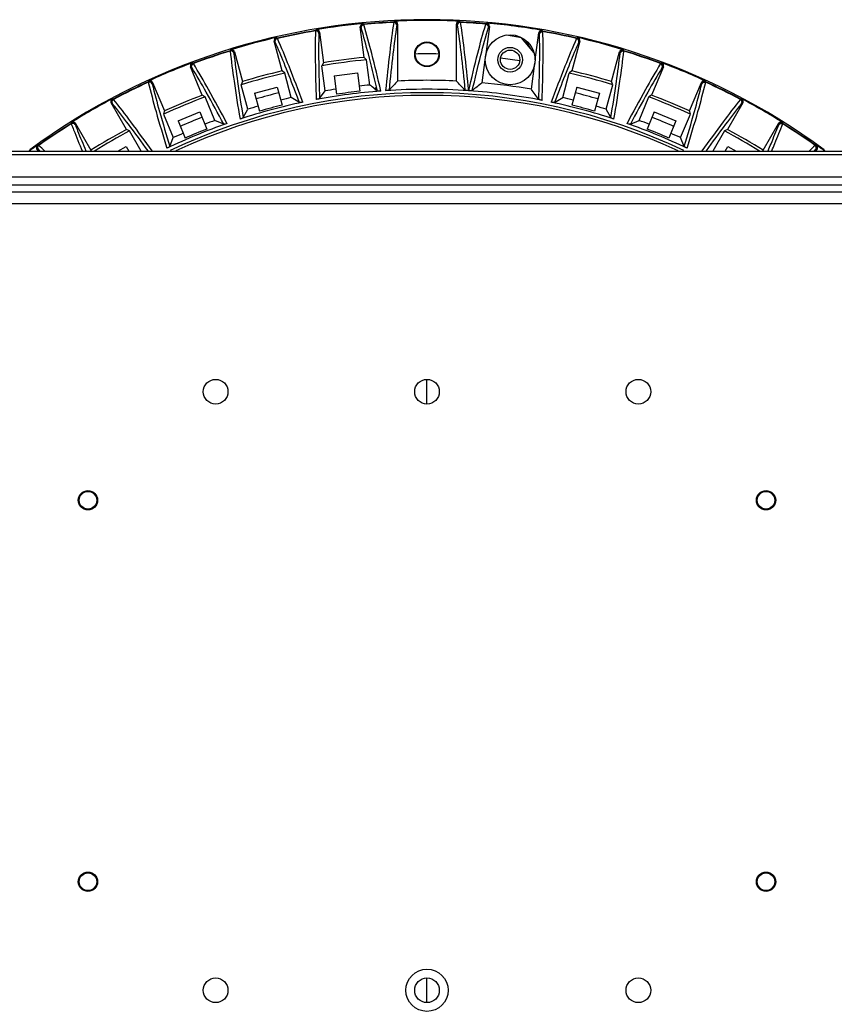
# Model space of a CAD drawing. Header units: millimetres. Extents: x 537 to 2248, y 801 to 1949.
# Tile 13 of 80: x 775 to 914, y 913 to 1081. Entities that reach past the tile are written whole.
import ezdxf

# ---------------------------------------------------------------- set-up
doc = ezdxf.new("R2010")
doc.units = ezdxf.units.MM
doc.header["$LTSCALE"] = 16.335
doc.header["$PDMODE"] = 3
doc.header["$PDSIZE"] = 0.3125
doc.layers.get('0').update_dxf_attribs({"linetype": 'CONTINUOUS'})
doc.layers.get('Defpoints').update_dxf_attribs({"linetype": 'CONTINUOUS'})
doc.styles.get("Standard").update_dxf_attribs({"font": 'SimSun Regular.ttf', "width": 0.8})
doc.dimstyles.new('DIMSTYLE_1', dxfattribs={"dimtxt": 15, "dimasz": 10, "dimexe": 0.18, "dimexo": 0.0625, "dimgap": 0.09, "dimtad": 1, "dimdec": 1, "dimdsep": 46, "dimtxsty": 'Standard', "dimblk": 'CLOSED', "dimcen": 0.09, "dimadec": 0, "dimazin": 0, "dimtp": 0.01, "dimtm": 0.01, "dimtfac": 1, "dimtdec": 1, "dimtofl": 0, "dimtmove": 0, "dimatfit": 3, "dimldrblk": 'CLOSED', "dimfxl": 1, "dimtolj": 1, "dimarcsym": 0})

# ---------------------------------------------------------------- blocks, each defined once
blk = doc.blocks.new('_CLOSED')
at = {"color": 0, "linetype": 'ByBlock'}
for p, q in [((0, 0), (-1, 0.214)), ((-1, 0.214), (-1, -0.214)), ((-1, -0.214), (0, 0)), ((-1, 0), (0, 0))]:
    blk.add_line(p, q, dxfattribs=at)
blk = doc.blocks.new('*D29')
at = {"color": 0, "lineweight": -2, "transparency": 16777216}
for p, q in [((754.66, 966.31), (754.66, 814.98)), ((934.66, 966.31), (934.66, 814.98)), ((764.66, 815.16), (924.66, 815.16))]:
    blk.add_line(p, q, dxfattribs=at)
at = {"layer": 'Defpoints', "color": 0, "transparency": 16777216}
for p in [(754.66, 966.38), (934.66, 966.38), (934.66, 815.16)]:
    blk.add_point(p, dxfattribs=at)
at = {"color": 0, "lineweight": -2, "transparency": 16777216, "xscale": 10, "yscale": 10, "zscale": 10, "rotation": 180}
blk.add_blockref('_CLOSED', (754.66, 815.16), dxfattribs=at)
at = {"color": 0, "lineweight": -2, "transparency": 16777216, "xscale": 10, "yscale": 10, "zscale": 10}
blk.add_blockref('_CLOSED', (934.66, 815.16), dxfattribs=at)
at = {"color": 0, "transparency": 16777216, "insert": (843.24, 824.5), "char_height": 15, "attachment_point": 5}
blk.add_mtext('\\A1;180mm [7.09in]', dxfattribs=at)

msp = doc.modelspace()

# ---------------------------------------------------------------- linework, layer by layer
at = {"color": 7, "linetype": 'Continuous'}
for p, q in [((825.77, 1079.07), (825.67, 1078.93)), ((833.98, 1074.35), (833.29, 1079.56)), ((833.43, 1079.45), (833.29, 1079.56)), ((833.88, 1080.01), (833.74, 1080.12)), ((839.14, 1080.51), (839.01, 1080.38)), ((839.66, 1080.01), (839.54, 1079.88)), ((839.66, 1080.01), (839.66, 1070.32)), ((849.66, 1070.32), (849.66, 1080.01)), ((849.66, 1080.01), (849.78, 1079.88)), ((850.19, 1080.51), (850.31, 1080.38)), ((855.28, 1079.62), (854.61, 1074.5)), ((854.69, 1080.08), (854.83, 1080.19)), ((855.15, 1079.51), (855.28, 1079.62)), ((864.4, 1078.8), (864.29, 1078.94)), ((819.14, 1077.63), (818.99, 1077.72)), ((826.35, 1078.64), (826.25, 1078.5)), ((826.35, 1078.64), (827.04, 1073.44)), ((860.73, 1077.7), (858.23, 1078.12)), ((862.89, 1075.15), (860.73, 1077.7)), ((863.11, 1073.94), (863.71, 1078.52)), ((863.82, 1078.37), (863.71, 1078.52)), ((870.34, 1077.72), (870.18, 1077.63)), ((811.22, 1075.64), (811.14, 1075.49)), ((819.97, 1072.03), (818.62, 1077.1)), ((818.77, 1077.01), (818.62, 1077.1)), ((870.71, 1077.1), (869.35, 1072.03)), ((870.71, 1077.1), (870.56, 1077.01)), ((878.18, 1075.49), (878.1, 1075.64)), ((811.85, 1075.29), (811.77, 1075.14)), ((811.85, 1075.29), (813.21, 1070.22)), ((834.37, 1073.93), (833.98, 1074.35)), ((834.94, 1069.64), (834.37, 1073.93)), ((842.66, 1074.88), (842.56, 1074.88)), ((846.66, 1074.88), (846.76, 1074.88)), ((854.54, 1073.95), (854.02, 1070.01)), ((876.11, 1070.22), (877.47, 1075.29)), ((877.55, 1075.14), (877.47, 1075.29)), ((806.39, 1067.91), (804.39, 1072.76)), ((804.55, 1072.69), (804.39, 1072.76)), ((804.83, 1073.35), (804.67, 1073.42)), ((827.04, 1073.44), (826.76, 1072.93)), ((827.32, 1068.64), (826.76, 1072.93)), ((862.45, 1068.91), (863.04, 1073.39)), ((884.94, 1072.76), (882.93, 1067.91)), ((884.65, 1073.42), (884.49, 1073.35)), ((884.94, 1072.76), (884.77, 1072.69)), ((820.42, 1071.67), (819.97, 1072.03)), ((821.54, 1067.49), (820.42, 1071.67)), ((828.84, 1071.21), (832.81, 1071.73)), ((828.84, 1071.21), (829.26, 1068.06)), ((832.81, 1071.73), (833.22, 1068.58)), ((867.78, 1067.49), (868.9, 1071.67)), ((869.35, 1072.03), (868.9, 1071.67)), ((797.25, 1070.34), (797.18, 1070.18)), ((797.92, 1070.08), (797.85, 1069.91)), ((797.92, 1070.08), (799.93, 1065.23)), ((813.21, 1070.22), (813, 1069.68)), ((814.13, 1065.5), (813, 1069.68)), ((815.29, 1068.25), (819.16, 1069.28)), ((819.16, 1069.28), (819.98, 1066.21)), ((835.88, 1068.89), (835.73, 1069.01)), ((835.87, 1068.77), (835.89, 1069.01)), ((835.89, 1069.01), (835.91, 1069.24)), ((836.02, 1068.77), (835.91, 1069.24)), ((836.2, 1068.63), (836.02, 1068.77)), ((836.15, 1068.85), (836.04, 1069.31)), ((836.2, 1068.63), (836.15, 1068.85)), ((870.16, 1069.28), (869.34, 1066.21)), ((870.16, 1069.28), (874.03, 1068.25)), ((875.2, 1065.5), (876.32, 1069.68)), ((876.32, 1069.68), (876.11, 1070.22)), ((889.39, 1065.23), (891.4, 1070.08)), ((891.47, 1069.91), (891.4, 1070.08)), ((892.14, 1070.18), (892.07, 1070.34)), ((791.21, 1067.23), (791.04, 1067.28)), ((806.89, 1067.61), (806.39, 1067.91)), ((808.54, 1063.6), (806.89, 1067.61)), ((815.29, 1068.25), (816.12, 1065.18)), ((822.93, 1066.65), (821.54, 1067.49)), ((826.37, 1067.33), (827.32, 1068.64)), ((866.39, 1066.65), (867.78, 1067.49)), ((874.03, 1068.25), (873.2, 1065.18)), ((880.78, 1063.6), (882.43, 1067.61)), ((882.93, 1067.91), (882.43, 1067.61)), ((898.28, 1067.28), (898.11, 1067.23)), ((793.47, 1062.04), (790.84, 1066.59)), ((791.01, 1066.54), (790.84, 1066.59)), ((813.35, 1064.08), (814.13, 1065.5)), ((875.97, 1064.08), (875.2, 1065.5)), ((898.48, 1066.59), (895.85, 1062.04)), ((898.48, 1066.59), (898.31, 1066.54)), ((799.93, 1065.23), (799.79, 1064.67)), ((799.79, 1064.67), (801.45, 1060.67)), ((802.25, 1063.54), (805.94, 1065.07)), ((805.94, 1065.07), (807.16, 1062.14)), ((883.38, 1065.07), (882.16, 1062.14)), ((883.38, 1065.07), (887.07, 1063.54)), ((887.87, 1060.67), (889.53, 1064.67)), ((889.53, 1064.67), (889.39, 1065.23)), ((784.08, 1063.26), (784.04, 1063.09)), ((784.78, 1063.09), (784.74, 1062.92)), ((784.78, 1063.09), (787.41, 1058.54)), ((802.25, 1063.54), (803.46, 1060.61)), ((810.03, 1062.95), (808.54, 1063.6)), ((879.3, 1062.95), (880.78, 1063.6)), ((887.07, 1063.54), (885.86, 1060.61)), ((901.91, 1058.54), (904.54, 1063.09)), ((904.58, 1062.92), (904.54, 1063.09)), ((905.28, 1063.09), (905.24, 1063.26)), ((794, 1061.81), (793.47, 1062.04)), ((795.98, 1058.38), (794, 1061.81)), ((800.86, 1059.16), (801.45, 1060.67)), ((888.46, 1059.16), (887.87, 1060.67)), ((895.32, 1061.81), (893.34, 1058.38)), ((895.85, 1062.04), (895.32, 1061.81)), ((778.48, 1058.38), (778.22, 1058.71)), ((778.4, 1058.68), (778.22, 1058.71)), ((778.51, 1059.39), (778.33, 1059.42)), ((792.01, 1058.38), (793.39, 1059.18)), ((793.39, 1059.18), (793.85, 1058.38)), ((895.47, 1058.38), (895.93, 1059.18)), ((895.93, 1059.18), (897.31, 1058.38)), ((910.99, 1059.42), (910.82, 1059.39)), ((911.1, 1058.71), (910.84, 1058.38)), ((911.1, 1058.71), (910.92, 1058.68)), ((750.66, 1058.38), (938.66, 1058.38)), ((750.66, 1057.79), (938.66, 1057.79)), ((787.41, 1058.54), (787.39, 1058.38)), ((901.93, 1058.38), (901.91, 1058.54)), ((750.66, 1054), (938.66, 1054)), ((750.66, 1052.64), (938.66, 1052.64)), ((938.66, 1051.38), (750.66, 1051.38)), ((927.66, 1049.38), (761.66, 1049.38)), ((844.66, 1015.28), (844.66, 1019.48)), ((844.66, 913.28), (844.66, 917.48))]:
    msp.add_line(p, q, dxfattribs=at)
for centre, radius in [((858.82, 1073.95), 4.25), ((844.66, 1074.88), 2.1), ((844.66, 1074.88), 2), ((858.82, 1073.95), 2.1), ((858.82, 1073.95), 1.65), ((808.66, 1017.38), 2.1), ((844.66, 1017.38), 2.1), ((880.66, 1017.38), 2.1), ((786.91, 998.88), 1.65), ((786.91, 998.88), 1.5), ((902.41, 998.88), 1.65), ((902.41, 998.88), 1.5), ((786.91, 933.88), 1.65), ((786.91, 933.88), 1.5), ((902.41, 933.88), 1.65), ((902.41, 933.88), 1.5), ((844.66, 915.38), 3.6), ((808.66, 915.38), 2.1), ((844.66, 915.38), 2.1), ((880.66, 915.38), 2.1)]:
    msp.add_circle(centre, radius, dxfattribs=at)
for centre, radius, start, end in [((844.66, 966.38), 114.39, 53.7305, 126.2695), ((844.66, 966.38), 114.26, 87.2287, 92.7713), ((839.16, 1080.01), 0.5, 359.9704, 92.8009), ((850.16, 1080.01), 0.5, 87.1991, 180.0296), ((844.66, 966.38), 114.14, 99.5786, 102.9214), ((844.66, 966.38), 114.08, 99.5877, 102.9123), ((825.75, 1078.43), 0.5, 7.5321, 99.5475), ((844.66, 966.38), 114.26, 95.4851, 99.5149), ((825.86, 1078.58), 0.5, 7.4711, 99.5438), ((833.79, 1079.62), 0.5, 95.4562, 187.5289), ((833.92, 1079.51), 0.5, 95.4525, 187.4688), ((844.66, 966.38), 114.14, 92.8358, 95.4214), ((844.66, 966.38), 114.08, 92.8453, 95.4123), ((839.04, 1079.88), 0.5, 0.0327, 92.8041), ((850.28, 1079.88), 0.5, 87.1959, 179.9682), ((844.66, 966.38), 114.14, 84.9572, 87.1642), ((844.66, 966.38), 114.08, 84.9665, 87.1547), ((854.65, 1079.58), 0.5, 352.5314, 84.9257), ((844.66, 966.38), 114.26, 80.107, 84.893), ((854.79, 1079.69), 0.5, 352.4707, 84.9223), ((864.21, 1078.45), 0.5, 80.0777, 172.5293), ((844.66, 966.38), 114.26, 102.9851, 107.0149), ((819.1, 1077.23), 0.5, 102.9562, 195.0289), ((819.25, 1077.14), 0.5, 102.9525, 194.9688), ((864.31, 1078.31), 0.5, 80.0743, 172.4686), ((844.66, 966.38), 114.14, 77.0786, 80.0428), ((844.66, 966.38), 114.08, 77.0877, 80.0335), ((870.07, 1077.14), 0.5, 345.0321, 77.0475), ((844.66, 966.38), 114.26, 72.9851, 77.0149), ((870.22, 1077.23), 0.5, 344.9711, 77.0438), ((844.66, 966.38), 114.14, 107.0786, 110.4214), ((811.29, 1075.01), 0.5, 15.0321, 107.0475), ((811.37, 1075.16), 0.5, 14.9711, 107.0438), ((858.82, 1073.95), 4, 30.1786, 50.364), ((844.66, 966.38), 111.79, 81.1236, 81.3159), ((844.66, 966.38), 111.57, 80.9775, 81.1627), ((877.95, 1075.16), 0.5, 72.9562, 165.0289), ((878.04, 1075.01), 0.5, 72.9525, 164.9688), ((844.66, 966.38), 114.14, 69.5786, 72.9214), ((844.66, 966.38), 114.08, 107.0877, 110.4123), ((844.66, 966.38), 108.05, 95.463, 99.537), ((844.66, 966.38), 108.5, 95.6514, 99.3486), ((844.66, 966.38), 108.56, 88.9495, 91.0566), ((844.66, 966.38), 108.56, 81.6295, 83.3705), ((844.66, 966.38), 114.08, 69.5877, 72.9123), ((844.66, 966.38), 114.26, 110.4851, 114.5149), ((804.85, 1072.95), 0.5, 110.4562, 202.5289), ((805.01, 1072.88), 0.5, 110.4525, 202.4688), ((884.31, 1072.88), 0.5, 337.5321, 69.5475), ((844.66, 966.38), 114.26, 65.4851, 69.5149), ((884.47, 1072.95), 0.5, 337.4711, 69.5438), ((844.66, 966.38), 108.05, 102.963, 107.037), ((844.66, 966.38), 108.5, 103.1514, 106.8486), ((844.66, 966.38), 108.05, 72.963, 77.037), ((844.66, 966.38), 108.5, 73.1514, 76.8486), ((844.66, 966.38), 114.14, 114.5786, 117.9214), ((844.66, 966.38), 114.08, 114.5877, 117.9123), ((797.39, 1069.72), 0.5, 22.5321, 114.5475), ((797.46, 1069.89), 0.5, 22.4711, 114.5438), ((521.04, 954.02), 322.22, 20.4602, 20.912), ((844.66, 966.38), 103.72, 98.6049, 99.622), ((844.66, 966.38), 103.72, 95.378, 96.3951), ((836, 1024.96), 43.81, 89.9662, 90.1677), ((844.66, 966.38), 102.54, 86.0593, 93.9407), ((1045.22, 874.4), 283.97, 136.3761, 136.8044), ((844.66, 966.38), 104.06, 87.2456, 92.7544), ((644.1, 874.4), 283.97, 43.1956, 43.6239), ((1032.69, 846.75), 285.96, 128.6701, 129.094), ((844.66, 966.38), 104.06, 80.1591, 84.8409), ((632.07, 899.49), 285.96, 35.906, 36.3299), ((1157.14, 958.22), 310.31, 159.0791, 159.5485), ((891.86, 1069.89), 0.5, 65.4562, 157.5289), ((891.93, 1069.72), 0.5, 65.4525, 157.4688), ((844.66, 966.38), 114.08, 62.0877, 65.4123), ((844.66, 966.38), 114.14, 62.0786, 65.4214), ((844.66, 966.38), 114.26, 117.9851, 122.0149), ((791.28, 1066.84), 0.5, 117.9562, 210.0289), ((791.45, 1066.79), 0.5, 117.9525, 209.9688), ((844.66, 966.38), 108.05, 110.463, 114.537), ((844.66, 966.38), 108.5, 110.6514, 114.3486), ((844.66, 966.38), 101.95, 64.5861, 115.4139), ((844.66, 966.38), 101.5, 65.0647, 114.9353), ((844.66, 966.38), 105, 103.9137, 106.1001), ((844.66, 966.38), 103.72, 102.878, 103.8951), ((844.66, 966.38), 102.54, 94.4032, 100.5968), ((844.66, 966.38), 102.84, 96.3857, 98.6143), ((844.66, 966.38), 102.54, 78.9813, 86.0187), ((844.66, 966.38), 103.72, 76.1049, 77.122), ((844.66, 966.38), 105, 73.8999, 76.0863), ((844.66, 966.38), 108.05, 65.463, 69.537), ((844.66, 966.38), 108.5, 65.6514, 69.3486), ((897.87, 1066.79), 0.5, 330.0321, 62.0475), ((844.66, 966.38), 114.26, 57.9851, 62.0149), ((898.04, 1066.84), 0.5, 329.9711, 62.0438), ((844.66, 966.38), 102.54, 101.9032, 108.0968), ((844.66, 966.38), 103.72, 106.1049, 107.122), ((844.66, 966.38), 102.84, 103.8857, 106.1143), ((844.66, 966.38), 102.54, 71.9032, 78.0968), ((844.66, 966.38), 102.84, 73.8857, 76.1143), ((844.66, 966.38), 103.72, 72.878, 73.8951), ((844.66, 966.38), 105, 111.4072, 113.5994), ((844.66, 966.38), 105, 66.4006, 68.5928), ((844.66, 966.38), 114.14, 122.0786, 125.4214), ((844.66, 966.38), 114.08, 122.0877, 125.4123), ((784.31, 1062.67), 0.5, 30.0321, 122.0475), ((784.35, 1062.84), 0.5, 29.9711, 122.0438), ((844.66, 966.38), 102.54, 109.4032, 115.5968), ((844.66, 966.38), 102.84, 111.3857, 113.6143), ((844.66, 966.38), 103.72, 110.378, 111.3951), ((844.66, 966.38), 102.54, 64.4032, 70.5968), ((844.66, 966.38), 103.72, 68.6049, 69.622), ((844.66, 966.38), 102.84, 66.3857, 68.6143), ((904.97, 1062.84), 0.5, 57.9562, 150.0289), ((905.01, 1062.67), 0.5, 57.9525, 149.9688), ((844.66, 966.38), 114.08, 54.5877, 57.9123), ((844.66, 966.38), 114.14, 54.5786, 57.9214), ((844.66, 966.38), 108.5, 118.1514, 121.8486), ((844.66, 966.38), 108.05, 117.963, 121.6204), ((844.66, 966.38), 103.72, 113.6049, 114.622), ((844.66, 966.38), 103.72, 65.378, 66.3951), ((844.66, 966.38), 108.05, 58.3796, 62.037), ((844.66, 966.38), 108.5, 58.1514, 61.8486), ((844.66, 966.38), 114.26, 125.4851, 126.3702), ((778.62, 1059.01), 0.5, 125.4562, 217.5289), ((778.8, 1058.99), 0.5, 125.4525, 217.4688), ((710.95, 987.98), 98.31, 45.7918, 46.5514), ((975.51, 990.96), 94.18, 133.4319, 134.2272), ((910.53, 1058.99), 0.5, 322.5321, 54.5475), ((844.66, 966.38), 114.26, 53.6298, 54.5149), ((910.7, 1059.01), 0.5, 322.4711, 54.5438), ((718.2, 995.07), 87.59, 46.3114, 46.5393), ((971.13, 995.06), 87.6, 133.4607, 133.6892)]:
    msp.add_arc(centre, radius, start, end, dxfattribs=at)
for points, knots in [([(825.66, 1078.86), (825.61, 1077.15), (825.61, 1073.25), (825.72, 1069.35), (825.8, 1067.17)], [0, 0, 0, 0, 0.439531, 1, 1, 1, 1]), ([(825.67, 1078.93), (825.66, 1078.92), (825.66, 1078.9), (825.66, 1078.88), (825.66, 1078.86)], [0, 0, 0, 0, 0.333308, 1, 1, 1, 1]), ([(826.24, 1078.44), (826.22, 1078.57), (826.07, 1078.82), (825.79, 1078.88), (825.66, 1078.86)], [0, 0, 0, 0, 0.497698, 1, 1, 1, 1]), ([(833.45, 1079.39), (833.45, 1079.4), (833.44, 1079.42), (833.43, 1079.44), (833.43, 1079.45)], [0, 0, 0, 0, 0.664079, 1, 1, 1, 1]), ([(833.45, 1079.39), (833.44, 1079.52), (833.51, 1079.8), (833.77, 1079.93), (833.9, 1079.95)], [0, 0, 0, 0, 0.497698, 1, 1, 1, 1]), ([(836.04, 1069.31), (835.61, 1071.19), (834.79, 1074.56), (833.89, 1077.91), (833.45, 1079.39)], [0, 0, 0, 0, 0.55634, 1, 1, 1, 1]), ([(833.9, 1079.95), (833.9, 1079.96), (833.89, 1079.98), (833.88, 1080), (833.88, 1080.01)], [0, 0, 0, 0, 0.666692, 1, 1, 1, 1]), ([(836.79, 1068.62), (836.3, 1070.75), (835.4, 1074.54), (834.39, 1078.3), (833.9, 1079.95)], [0, 0, 0, 0, 0.560468, 1, 1, 1, 1]), ([(839, 1080.31), (838.73, 1078.62), (838.22, 1074.74), (837.82, 1070.86), (837.61, 1068.68)], [0, 0, 0, 0, 0.43958, 1, 1, 1, 1]), ([(839.52, 1079.82), (839.27, 1078.2), (838.78, 1074.53), (838.4, 1070.84), (838.2, 1068.77)], [0, 0, 0, 0, 0.441423, 1, 1, 1, 1]), ([(839.01, 1080.38), (839.01, 1080.37), (839, 1080.35), (839, 1080.33), (839, 1080.31)], [0, 0, 0, 0, 0.333731, 1, 1, 1, 1]), ([(839.52, 1079.82), (839.52, 1079.95), (839.41, 1080.22), (839.13, 1080.32), (839, 1080.31)], [0, 0, 0, 0, 0.497683, 1, 1, 1, 1]), ([(839.54, 1079.88), (839.53, 1079.88), (839.53, 1079.85), (839.52, 1079.84), (839.52, 1079.82)], [0, 0, 0, 0, 0.336407, 1, 1, 1, 1]), ([(849.78, 1079.88), (849.79, 1079.88), (849.79, 1079.85), (849.8, 1079.84), (849.8, 1079.82)], [0, 0, 0, 0, 0.336449, 1, 1, 1, 1]), ([(850.32, 1080.31), (850.19, 1080.32), (849.92, 1080.22), (849.8, 1079.95), (849.8, 1079.82)], [0, 0, 0, 0, 0.502317, 1, 1, 1, 1]), ([(849.8, 1079.82), (850.06, 1078.2), (850.54, 1074.53), (850.92, 1070.84), (851.12, 1068.77)], [0, 0, 0, 0, 0.441423, 1, 1, 1, 1]), ([(850.31, 1080.38), (850.31, 1080.37), (850.32, 1080.35), (850.32, 1080.33), (850.32, 1080.31)], [0, 0, 0, 0, 0.333731, 1, 1, 1, 1]), ([(850.32, 1080.31), (850.59, 1078.62), (851.1, 1074.74), (851.5, 1070.86), (851.71, 1068.68)], [0, 0, 0, 0, 0.43958, 1, 1, 1, 1]), ([(851.78, 1068.67), (852.27, 1070.8), (853.17, 1074.6), (854.18, 1078.37), (854.67, 1080.02)], [0, 0, 0, 0, 0.560443, 1, 1, 1, 1]), ([(852.37, 1068.69), (852.84, 1070.7), (853.7, 1074.31), (854.66, 1077.89), (855.12, 1079.46)], [0, 0, 0, 0, 0.558615, 1, 1, 1, 1]), ([(854.67, 1080.02), (854.67, 1080.03), (854.68, 1080.05), (854.69, 1080.07), (854.69, 1080.08)], [0, 0, 0, 0, 0.666481, 1, 1, 1, 1]), ([(854.67, 1080.02), (854.8, 1080), (855.06, 1079.87), (855.14, 1079.59), (855.12, 1079.46)], [0, 0, 0, 0, 0.50231, 1, 1, 1, 1]), ([(855.12, 1079.46), (855.13, 1079.47), (855.13, 1079.49), (855.14, 1079.51), (855.15, 1079.51)], [0, 0, 0, 0, 0.663793, 1, 1, 1, 1]), ([(818.8, 1076.96), (818.76, 1077.09), (818.8, 1077.37), (819.04, 1077.54), (819.17, 1077.57)], [0, 0, 0, 0, 0.497698, 1, 1, 1, 1]), ([(819.17, 1077.57), (819.16, 1077.58), (819.15, 1077.6), (819.14, 1077.62), (819.14, 1077.63)], [0, 0, 0, 0, 0.666692, 1, 1, 1, 1]), ([(823.51, 1066.71), (822.75, 1068.76), (821.36, 1072.4), (819.87, 1076.01), (819.17, 1077.57)], [0, 0, 0, 0, 0.560467, 1, 1, 1, 1]), ([(826.24, 1078.44), (826.19, 1076.81), (826.19, 1073.1), (826.29, 1069.4), (826.37, 1067.33)], [0, 0, 0, 0, 0.441345, 1, 1, 1, 1]), ([(826.25, 1078.5), (826.24, 1078.49), (826.24, 1078.47), (826.24, 1078.45), (826.24, 1078.44)], [0, 0, 0, 0, 0.335921, 1, 1, 1, 1]), ([(863.69, 1067.2), (863.77, 1069.27), (863.87, 1072.97), (863.87, 1076.68), (863.82, 1078.31)], [0, 0, 0, 0, 0.558615, 1, 1, 1, 1]), ([(863.82, 1078.31), (863.84, 1078.44), (863.99, 1078.69), (864.28, 1078.76), (864.4, 1078.73)], [0, 0, 0, 0, 0.49769, 1, 1, 1, 1]), ([(863.82, 1078.31), (863.82, 1078.33), (863.82, 1078.35), (863.82, 1078.37), (863.82, 1078.37)], [0, 0, 0, 0, 0.663836, 1, 1, 1, 1]), ([(864.26, 1067.03), (864.34, 1069.21), (864.45, 1073.12), (864.45, 1077.02), (864.4, 1078.73)], [0, 0, 0, 0, 0.560443, 1, 1, 1, 1]), ([(864.4, 1078.73), (864.4, 1078.75), (864.4, 1078.77), (864.4, 1078.79), (864.4, 1078.8)], [0, 0, 0, 0, 0.66648, 1, 1, 1, 1]), ([(870.15, 1077.57), (869.45, 1076.01), (867.96, 1072.4), (866.57, 1068.76), (865.81, 1066.71)], [0, 0, 0, 0, 0.43953, 1, 1, 1, 1]), ([(870.18, 1077.63), (870.18, 1077.62), (870.17, 1077.6), (870.16, 1077.58), (870.15, 1077.57)], [0, 0, 0, 0, 0.333308, 1, 1, 1, 1]), ([(870.53, 1076.96), (870.56, 1077.09), (870.52, 1077.37), (870.28, 1077.54), (870.15, 1077.57)], [0, 0, 0, 0, 0.497698, 1, 1, 1, 1]), ([(811.14, 1075.49), (811.14, 1075.48), (811.14, 1075.46), (811.14, 1075.43), (811.14, 1075.42)], [0, 0, 0, 0, 0.333308, 1, 1, 1, 1]), ([(818.8, 1076.96), (818.79, 1076.97), (818.78, 1076.99), (818.77, 1077.01), (818.77, 1077.01)], [0, 0, 0, 0, 0.664079, 1, 1, 1, 1]), ([(822.03, 1069.03), (821.47, 1070.49), (820.43, 1073.15), (819.32, 1075.79), (818.8, 1076.96)], [0, 0, 0, 0, 0.54967, 1, 1, 1, 1]), ([(870.53, 1076.96), (870, 1075.79), (868.89, 1073.15), (867.85, 1070.49), (867.29, 1069.03)], [0, 0, 0, 0, 0.450335, 1, 1, 1, 1]), ([(870.56, 1077.01), (870.55, 1077.01), (870.54, 1076.99), (870.53, 1076.97), (870.53, 1076.96)], [0, 0, 0, 0, 0.335921, 1, 1, 1, 1]), ([(878.18, 1075.42), (878.18, 1075.43), (878.18, 1075.46), (878.19, 1075.48), (878.18, 1075.49)], [0, 0, 0, 0, 0.666692, 1, 1, 1, 1]), ([(811.77, 1075.08), (811.73, 1075.2), (811.55, 1075.43), (811.26, 1075.46), (811.14, 1075.42)], [0, 0, 0, 0, 0.497698, 1, 1, 1, 1]), ([(811.14, 1075.42), (811.32, 1073.72), (811.83, 1069.85), (812.44, 1066), (812.81, 1063.85)], [0, 0, 0, 0, 0.43953, 1, 1, 1, 1]), ([(811.77, 1075.14), (811.77, 1075.13), (811.77, 1075.11), (811.77, 1075.09), (811.77, 1075.08)], [0, 0, 0, 0, 0.335921, 1, 1, 1, 1]), ([(811.77, 1075.08), (811.94, 1073.45), (812.42, 1069.78), (813, 1066.12), (813.35, 1064.08)], [0, 0, 0, 0, 0.441347, 1, 1, 1, 1]), ([(875.97, 1064.08), (876.32, 1066.12), (876.9, 1069.78), (877.38, 1073.45), (877.55, 1075.08)], [0, 0, 0, 0, 0.558653, 1, 1, 1, 1]), ([(876.51, 1063.85), (876.88, 1066), (877.49, 1069.85), (878, 1073.72), (878.18, 1075.42)], [0, 0, 0, 0, 0.560467, 1, 1, 1, 1]), ([(877.55, 1075.08), (877.59, 1075.2), (877.77, 1075.43), (878.06, 1075.46), (878.18, 1075.42)], [0, 0, 0, 0, 0.497698, 1, 1, 1, 1]), ([(877.55, 1075.08), (877.55, 1075.09), (877.56, 1075.11), (877.56, 1075.13), (877.55, 1075.14)], [0, 0, 0, 0, 0.664079, 1, 1, 1, 1]), ([(804.58, 1072.64), (804.53, 1072.76), (804.54, 1073.05), (804.75, 1073.25), (804.87, 1073.29)], [0, 0, 0, 0, 0.497698, 1, 1, 1, 1]), ([(804.58, 1072.64), (804.58, 1072.65), (804.57, 1072.67), (804.55, 1072.68), (804.55, 1072.69)], [0, 0, 0, 0, 0.664079, 1, 1, 1, 1]), ([(810.03, 1062.95), (809.06, 1064.78), (807.29, 1068.04), (805.44, 1071.25), (804.58, 1072.64)], [0, 0, 0, 0, 0.558654, 1, 1, 1, 1]), ([(804.87, 1073.29), (804.87, 1073.3), (804.85, 1073.32), (804.84, 1073.34), (804.83, 1073.35)], [0, 0, 0, 0, 0.666692, 1, 1, 1, 1]), ([(810.59, 1063.1), (809.57, 1065.03), (807.72, 1068.46), (805.77, 1071.83), (804.87, 1073.29)], [0, 0, 0, 0, 0.560469, 1, 1, 1, 1]), ([(884.45, 1073.29), (883.55, 1071.83), (881.6, 1068.46), (879.75, 1065.03), (878.73, 1063.1)], [0, 0, 0, 0, 0.43953, 1, 1, 1, 1]), ([(884.74, 1072.64), (883.88, 1071.25), (882.03, 1068.04), (880.27, 1064.78), (879.3, 1062.95)], [0, 0, 0, 0, 0.441345, 1, 1, 1, 1]), ([(884.49, 1073.35), (884.48, 1073.34), (884.47, 1073.32), (884.46, 1073.3), (884.45, 1073.29)], [0, 0, 0, 0, 0.333308, 1, 1, 1, 1]), ([(884.74, 1072.64), (884.79, 1072.76), (884.78, 1073.05), (884.57, 1073.25), (884.45, 1073.29)], [0, 0, 0, 0, 0.497698, 1, 1, 1, 1]), ([(884.77, 1072.69), (884.77, 1072.68), (884.76, 1072.67), (884.74, 1072.65), (884.74, 1072.64)], [0, 0, 0, 0, 0.335921, 1, 1, 1, 1]), ([(797.18, 1070.18), (797.18, 1070.17), (797.19, 1070.15), (797.19, 1070.13), (797.19, 1070.11)], [0, 0, 0, 0, 0.333308, 1, 1, 1, 1]), ([(797.86, 1069.85), (797.81, 1069.97), (797.6, 1070.18), (797.31, 1070.16), (797.19, 1070.11)], [0, 0, 0, 0, 0.497698, 1, 1, 1, 1]), ([(797.19, 1070.11), (797.59, 1068.45), (798.6, 1064.68), (799.72, 1060.94), (800.36, 1058.86)], [0, 0, 0, 0, 0.439529, 1, 1, 1, 1]), ([(797.85, 1069.91), (797.85, 1069.91), (797.85, 1069.89), (797.86, 1069.87), (797.86, 1069.85)], [0, 0, 0, 0, 0.335921, 1, 1, 1, 1]), ([(797.86, 1069.85), (798.24, 1068.26), (799.2, 1064.69), (800.26, 1061.14), (800.86, 1059.16)], [0, 0, 0, 0, 0.441345, 1, 1, 1, 1]), ([(838.2, 1068.77), (838.19, 1068.76), (838.15, 1068.75), (838.07, 1068.73), (837.88, 1068.7), (837.72, 1068.68), (837.61, 1068.68)], [0, 0, 0, 0, 0.066062, 0.202066, 0.442069, 1, 1, 1, 1]), ([(851.71, 1068.68), (851.6, 1068.68), (851.44, 1068.7), (851.25, 1068.73), (851.17, 1068.75), (851.13, 1068.76), (851.12, 1068.77)], [0, 0, 0, 0, 0.557847, 0.7979, 0.933928, 1, 1, 1, 1]), ([(888.46, 1059.16), (889.07, 1061.14), (890.12, 1064.69), (891.08, 1068.26), (891.46, 1069.85)], [0, 0, 0, 0, 0.558655, 1, 1, 1, 1]), ([(888.96, 1058.86), (889.6, 1060.94), (890.72, 1064.68), (891.73, 1068.45), (892.13, 1070.11)], [0, 0, 0, 0, 0.56047, 1, 1, 1, 1]), ([(891.46, 1069.85), (891.51, 1069.97), (891.72, 1070.18), (892.01, 1070.16), (892.13, 1070.11)], [0, 0, 0, 0, 0.497698, 1, 1, 1, 1]), ([(891.46, 1069.85), (891.46, 1069.87), (891.47, 1069.89), (891.47, 1069.91), (891.47, 1069.91)], [0, 0, 0, 0, 0.664079, 1, 1, 1, 1]), ([(892.13, 1070.11), (892.13, 1070.13), (892.13, 1070.15), (892.14, 1070.17), (892.14, 1070.18)], [0, 0, 0, 0, 0.666692, 1, 1, 1, 1]), ([(791.06, 1066.5), (790.99, 1066.61), (790.96, 1066.9), (791.14, 1067.12), (791.26, 1067.18)], [0, 0, 0, 0, 0.497698, 1, 1, 1, 1]), ([(791.26, 1067.18), (791.25, 1067.2), (791.24, 1067.21), (791.22, 1067.23), (791.21, 1067.23)], [0, 0, 0, 0, 0.666692, 1, 1, 1, 1]), ([(797.84, 1058.41), (796.66, 1060.07), (794.51, 1063.03), (792.28, 1065.93), (791.26, 1067.18)], [0, 0, 0, 0, 0.558157, 1, 1, 1, 1]), ([(826.37, 1067.33), (826.36, 1067.32), (826.32, 1067.3), (826.24, 1067.27), (826.06, 1067.22), (825.91, 1067.19), (825.8, 1067.17)], [0, 0, 0, 0, 0.065489, 0.200641, 0.440176, 1, 1, 1, 1]), ([(836.79, 1068.62), (836.68, 1068.61), (836.52, 1068.6), (836.34, 1068.6), (836.25, 1068.61), (836.21, 1068.62), (836.2, 1068.63)], [0, 0, 0, 0, 0.559842, 0.799366, 0.934512, 1, 1, 1, 1]), ([(852.37, 1068.69), (852.36, 1068.68), (852.32, 1068.67), (852.23, 1068.66), (852.05, 1068.66), (851.89, 1068.66), (851.78, 1068.67)], [0, 0, 0, 0, 0.065774, 0.201347, 0.441107, 1, 1, 1, 1]), ([(864.26, 1067.03), (864.15, 1067.05), (864, 1067.09), (863.82, 1067.14), (863.74, 1067.17), (863.7, 1067.19), (863.69, 1067.2)], [0, 0, 0, 0, 0.558803, 0.798617, 0.934216, 1, 1, 1, 1]), ([(898.06, 1067.18), (897.04, 1065.93), (894.82, 1063.03), (892.67, 1060.07), (891.48, 1058.41)], [0, 0, 0, 0, 0.44185, 1, 1, 1, 1]), ([(898.11, 1067.23), (898.1, 1067.23), (898.09, 1067.21), (898.07, 1067.2), (898.06, 1067.18)], [0, 0, 0, 0, 0.333308, 1, 1, 1, 1]), ([(898.26, 1066.5), (898.33, 1066.61), (898.36, 1066.9), (898.18, 1067.12), (898.06, 1067.18)], [0, 0, 0, 0, 0.497698, 1, 1, 1, 1]), ([(791.06, 1066.5), (791.05, 1066.51), (791.04, 1066.52), (791.02, 1066.54), (791.01, 1066.54)], [0, 0, 0, 0, 0.664079, 1, 1, 1, 1]), ([(797.14, 1058.42), (796.05, 1059.94), (794.06, 1062.66), (792, 1065.33), (791.06, 1066.5)], [0, 0, 0, 0, 0.555315, 1, 1, 1, 1]), ([(823.51, 1066.71), (823.4, 1066.69), (823.25, 1066.66), (823.07, 1066.64), (822.98, 1066.64), (822.94, 1066.64), (822.93, 1066.65)], [0, 0, 0, 0, 0.559843, 0.799366, 0.934512, 1, 1, 1, 1]), ([(866.39, 1066.65), (866.38, 1066.64), (866.34, 1066.64), (866.26, 1066.64), (866.07, 1066.66), (865.92, 1066.69), (865.81, 1066.71)], [0, 0, 0, 0, 0.065489, 0.20064, 0.440176, 1, 1, 1, 1]), ([(898.26, 1066.5), (897.32, 1065.33), (895.26, 1062.66), (893.28, 1059.94), (892.19, 1058.42)], [0, 0, 0, 0, 0.444696, 1, 1, 1, 1]), ([(898.31, 1066.54), (898.3, 1066.54), (898.29, 1066.52), (898.27, 1066.51), (898.26, 1066.5)], [0, 0, 0, 0, 0.335921, 1, 1, 1, 1]), ([(813.35, 1064.08), (813.34, 1064.07), (813.3, 1064.05), (813.23, 1064.01), (813.06, 1063.93), (812.91, 1063.88), (812.81, 1063.85)], [0, 0, 0, 0, 0.065489, 0.20064, 0.440176, 1, 1, 1, 1]), ([(876.51, 1063.85), (876.41, 1063.88), (876.26, 1063.93), (876.09, 1064.01), (876.02, 1064.05), (875.98, 1064.07), (875.97, 1064.08)], [0, 0, 0, 0, 0.559843, 0.799366, 0.934512, 1, 1, 1, 1]), ([(784.04, 1063.09), (784.04, 1063.08), (784.05, 1063.06), (784.05, 1063.04), (784.06, 1063.03)], [0, 0, 0, 0, 0.333308, 1, 1, 1, 1]), ([(784.76, 1062.86), (784.69, 1062.97), (784.46, 1063.15), (784.17, 1063.1), (784.06, 1063.03)], [0, 0, 0, 0, 0.497698, 1, 1, 1, 1]), ([(784.06, 1063.03), (784.19, 1062.68), (784.8, 1061.13), (785.44, 1059.59), (785.95, 1058.4)], [0, 0, 0, 0, 0.224658, 1, 1, 1, 1]), ([(784.74, 1062.92), (784.74, 1062.91), (784.74, 1062.89), (784.75, 1062.87), (784.76, 1062.86)], [0, 0, 0, 0, 0.335921, 1, 1, 1, 1]), ([(784.76, 1062.86), (784.88, 1062.53), (785.46, 1061.04), (786.07, 1059.57), (786.56, 1058.44)], [0, 0, 0, 0, 0.225507, 1, 1, 1, 1]), ([(810.59, 1063.1), (810.49, 1063.06), (810.34, 1063.01), (810.16, 1062.97), (810.08, 1062.95), (810.04, 1062.95), (810.03, 1062.95)], [0, 0, 0, 0, 0.559842, 0.799366, 0.934512, 1, 1, 1, 1]), ([(879.3, 1062.95), (879.28, 1062.95), (879.24, 1062.95), (879.16, 1062.97), (878.98, 1063.01), (878.83, 1063.06), (878.73, 1063.1)], [0, 0, 0, 0, 0.065489, 0.20064, 0.440176, 1, 1, 1, 1]), ([(902.76, 1058.44), (902.93, 1058.84), (903.55, 1060.3), (904.15, 1061.78), (904.57, 1062.86)], [0, 0, 0, 0, 0.274496, 1, 1, 1, 1]), ([(903.39, 1058.44), (903.57, 1058.86), (904.21, 1060.38), (904.83, 1061.91), (905.26, 1063.03)], [0, 0, 0, 0, 0.275164, 1, 1, 1, 1]), ([(904.57, 1062.86), (904.63, 1062.97), (904.86, 1063.15), (905.15, 1063.1), (905.26, 1063.03)], [0, 0, 0, 0, 0.497698, 1, 1, 1, 1]), ([(904.57, 1062.86), (904.57, 1062.87), (904.58, 1062.89), (904.58, 1062.91), (904.58, 1062.92)], [0, 0, 0, 0, 0.664079, 1, 1, 1, 1]), ([(905.26, 1063.03), (905.27, 1063.04), (905.27, 1063.06), (905.28, 1063.08), (905.28, 1063.09)], [0, 0, 0, 0, 0.666692, 1, 1, 1, 1]), ([(778.45, 1058.64), (778.37, 1058.75), (778.3, 1059.03), (778.45, 1059.28), (778.56, 1059.35)], [0, 0, 0, 0, 0.497698, 1, 1, 1, 1]), ([(778.56, 1059.35), (778.55, 1059.36), (778.53, 1059.38), (778.51, 1059.39), (778.51, 1059.39)], [0, 0, 0, 0, 0.666692, 1, 1, 1, 1]), ([(800.86, 1059.16), (800.86, 1059.15), (800.82, 1059.12), (800.76, 1059.07), (800.6, 1058.98), (800.46, 1058.9), (800.36, 1058.86)], [0, 0, 0, 0, 0.065489, 0.20064, 0.440176, 1, 1, 1, 1]), ([(888.96, 1058.86), (888.86, 1058.9), (888.72, 1058.98), (888.57, 1059.07), (888.5, 1059.12), (888.46, 1059.15), (888.46, 1059.16)], [0, 0, 0, 0, 0.559843, 0.799367, 0.934513, 1, 1, 1, 1]), ([(910.82, 1059.39), (910.81, 1059.39), (910.79, 1059.38), (910.77, 1059.36), (910.76, 1059.35)], [0, 0, 0, 0, 0.333308, 1, 1, 1, 1]), ([(910.87, 1058.64), (910.95, 1058.75), (911.03, 1059.03), (910.87, 1059.28), (910.76, 1059.35)], [0, 0, 0, 0, 0.497698, 1, 1, 1, 1]), ([(778.45, 1058.64), (778.44, 1058.65), (778.42, 1058.67), (778.41, 1058.68), (778.4, 1058.68)], [0, 0, 0, 0, 0.664079, 1, 1, 1, 1]), ([(910.92, 1058.68), (910.92, 1058.68), (910.9, 1058.67), (910.88, 1058.65), (910.87, 1058.64)], [0, 0, 0, 0, 0.335921, 1, 1, 1, 1])]:
    msp.add_open_spline(points, degree=3, knots=knots, dxfattribs=at)
msp.add_open_spline([(835.73, 1069.01), (835.46, 1069.22), (835.2, 1069.43), (834.94, 1069.64)], degree=3, dxfattribs=at)

# ---------------------------------------------------------------- dimensions: what is measured, and where the dimension line sits
at = {"color": 3}
dim = msp.add_linear_dim(base=(934.66, 815.16), p1=(754.66, 966.38), p2=(934.66, 966.38), dimstyle='DIMSTYLE_1', override={"dimpost": 'mm'}, dxfattribs=at)
dim.commit()
dim.dimension.update_dxf_attribs({"geometry": '*D29', "text_midpoint": (843.24, 815.16), "dimtype": 160})

doc.saveas('drawing.dxf')
